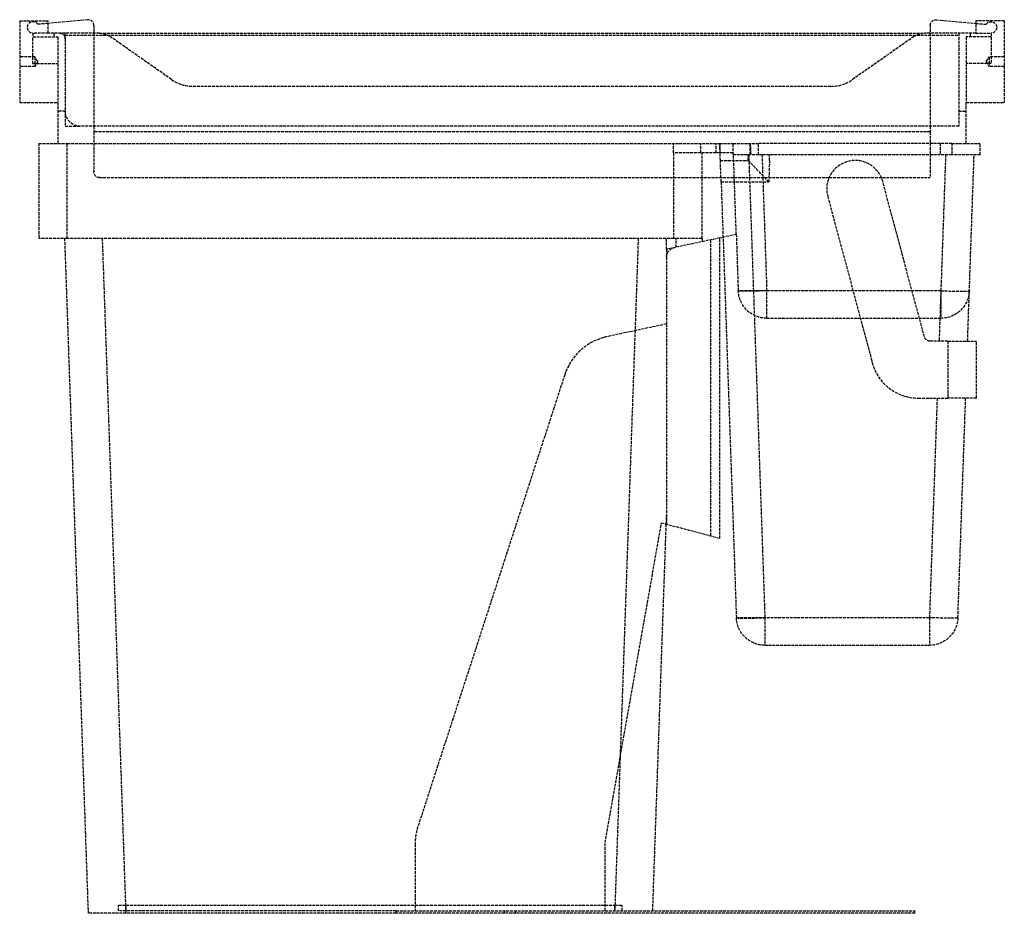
# Model space of a CAD drawing. Header units: millimetres. Extents: x -259 to 259, y 0 to 470.
import ezdxf

# ---------------------------------------------------------------- set-up
doc = ezdxf.new("R2010")
doc.units = ezdxf.units.MM
doc.header["$LTSCALE"] = 10
doc.linetypes.add('ALLCAD_Strich', pattern=[0.2, 0.15, -0.05])
doc.layers.add('BESCH_KONT_sich_schn_ansi_2d', color=40, linetype='Continuous')

msp = doc.modelspace()

# ---------------------------------------------------------------- linework, layer by layer
at = {"layer": 'BESCH_KONT_sich_schn_ansi_2d', "linetype": 'ALLCAD_Strich', "extrusion": (0, 1, -2.22045e-16)}
for p, q in [((-259, 469.5), (-244, 469.5)), ((-259, 469.5), (-259, 426.5)), ((-244, 468.13), (-249.48, 467.63)), ((-223.27, 469.99), (-244, 468.13)), ((-244, 463), (-244, 469.5)), ((-220, 467), (-220, 463)), ((220, 467), (220, 463)), ((223.27, 469.99), (244, 468.13)), ((259, 469.5), (244, 469.5)), ((244, 469.5), (244, 463)), ((244, 468.13), (249.48, 467.63)), ((259, 469.5), (259, 426.5)), ((-244, 463), (-252, 463)), ((-252, 463), (-252, 461)), ((-217.15, 463), (-244, 463)), ((-241, 463), (-241, 461)), ((-235, 460), (-235, 463)), ((-235, 462), (235, 462)), ((-220, 463), (-220, 414)), ((-217.15, 463), (217.15, 463)), ((-179.18, 438.62), (-211.42, 461.19)), ((211.42, 461.19), (179.18, 438.62)), ((244, 463), (217.15, 463)), ((220, 463), (220, 414)), ((235, 463), (235, 414)), ((241, 463), (241, 461)), ((244, 463), (252, 463)), ((252, 463), (252, 461)), ((-252, 461), (-239, 461)), ((-252, 447), (-252, 461)), ((-239, 461), (-239, 426.5)), ((-235, 460), (-235, 422)), ((239, 461), (239, 426.5)), ((252, 461), (239, 461)), ((252, 461), (252, 447)), ((-251, 450.5), (-259, 450.5)), ((-251, 445.5), (-259, 445.5)), ((-252, 447), (-239, 447)), ((-251, 450.5), (-251, 448)), ((-249.5, 448), (-251, 450.5)), ((-251, 448), (-251, 445.5)), ((-249.5, 448), (-251, 445.5)), ((252, 447), (239, 447)), ((249.5, 448), (251, 450.5)), ((249.5, 448), (251, 445.5)), ((251, 450.5), (251, 448)), ((259, 450.5), (251, 450.5)), ((251, 448), (251, 445.5)), ((259, 445.5), (251, 445.5)), ((167.71, 435), (-167.71, 435)), ((-259, 426.5), (-239, 426.5)), ((-239, 426.5), (-239, 405)), ((239, 405), (239, 426.5)), ((239, 426.5), (259, 426.5)), ((-235, 422), (-239, 422)), ((-235, 422), (-235, 414)), ((235, 422), (239, 422)), ((-235, 414), (-227, 414)), ((235, 414), (-227, 414)), ((-220, 414), (-220, 411)), ((-220, 411), (-220, 405)), ((220, 411), (-220, 411)), ((220, 414), (220, 411)), ((220, 411), (220, 405)), ((-248.97, 405), (-248.97, 355)), ((-248.97, 405), (-233.97, 405)), ((-233.97, 405), (109.32, 405)), ((-233.97, 355), (-233.97, 405)), ((-220, 405), (-220, 390)), ((84.97, 400), (84.97, 405)), ((99.41, 400), (99.41, 405)), ((107.45, 400), (107.45, 405)), ((109.32, 405), (109.32, 400)), ((109.32, 405), (116.32, 405)), ((109.63, 396.04), (109.32, 405)), ((116.32, 399), (116.32, 405)), ((116.32, 405), (129.71, 405)), ((125.32, 399), (125.32, 405)), ((129.71, 399), (129.71, 405)), ((231.32, 405), (129.71, 405)), ((220, 405), (220, 387)), ((225.32, 405), (225.32, 399)), ((231.32, 405), (246.32, 405)), ((231.32, 405), (231.32, 399)), ((246.32, 399), (246.32, 405)), ((109.32, 400), (84.97, 400)), ((84.97, 400), (84.97, 355)), ((99.97, 355), (99.97, 400)), ((109.49, 400), (109.32, 400)), ((116.32, 400), (109.49, 400)), ((129.71, 399), (116.32, 399)), ((117.99, 357.09), (116.53, 399)), ((124.32, 396.04), (124.32, 399)), ((124.52, 399), (133.02, 155.48)), ((231.32, 399), (129.71, 399)), ((131.52, 399), (134.02, 327.48)), ((228.12, 399), (224.69, 301)), ((246.32, 399), (231.32, 399)), ((239.69, 301), (243.11, 399)), ((109.63, 396.04), (124.32, 396.04)), ((110.02, 384.75), (109.63, 396.04)), ((-217, 387), (220, 387)), ((110.02, 384.75), (118.03, 155.48)), ((110.02, 384.75), (135.08, 384.75)), ((216.95, 303.22), (195.07, 384.88)), ((166.09, 377.12), (189.56, 289.53)), ((-233.97, 355), (-248.97, 355)), ((-235.4, 355), (-223, 0)), ((84.97, 355), (-233.97, 355)), ((-203.01, 0), (-215.41, 355)), ((66.41, 355), (64.71, 306.48)), ((109.32, 355.25), (81.32, 349.3)), ((81.32, 349.3), (81.32, 355)), ((99.97, 355), (84.97, 355)), ((86.23, 350.34), (86.4, 355)), ((99.97, 355), (99.97, 353.26)), ((104.62, 198.51), (104.62, 354.25)), ((109.32, 355.25), (111.04, 355.62)), ((109.32, 197.25), (109.32, 355.25)), ((117.99, 357.09), (111.04, 355.62)), ((117.99, 357.09), (119.02, 327.48)), ((81.32, 349.3), (81.32, 310.01)), ((225.62, 327.48), (119.02, 327.48)), ((134.02, 313), (134.02, 327.48)), ((225.62, 327.48), (225.62, 313)), ((134.02, 313), (225.62, 313)), ((81.32, 310.01), (50.02, 303.36)), ((64.71, 306.48), (56.87, 81.79)), ((81.32, 310.01), (81.32, 204.75)), ((229.35, 301), (219.85, 301)), ((229.35, 301), (244.35, 301)), ((229.35, 301), (229.35, 271)), ((244.35, 271), (244.35, 301)), ((27.72, 283.28), (-49.53, 45.52)), ((213.71, 271), (229.35, 271)), ((223.65, 271), (219.61, 155.48)), ((244.35, 271), (229.35, 271)), ((234.6, 155.48), (238.64, 271)), ((81.15, 204.8), (81.32, 209.55)), ((49, 37.17), (78.67, 205.46)), ((74.04, 1.25), (81.15, 204.8)), ((78.67, 205.46), (109.32, 197.25)), ((219.61, 155.48), (118.03, 155.48)), ((133.02, 155.48), (133.02, 141)), ((219.61, 155.48), (219.61, 141)), ((133.02, 141), (219.61, 141)), ((56.87, 81.79), (54.06, 1.25)), ((49, 1.25), (49, 37.17)), ((-51, 36.25), (-51, 1.25)), ((-203.01, 0), (-223, 0)), ((-207, 1.25), (-207, 4.25)), ((-203.01, 1.25), (-203.01, 4.25)), ((-203.01, 4.25), (54.06, 4.25)), ((-61, 1.25), (-203.01, 1.25)), ((-61, 0), (-203.01, 0)), ((-61, 1.25), (212, 1.25)), ((-61, 0), (-61, 1.25)), ((212, 0), (-61, 0)), ((-53.51, 0.01), (-53.51, 0.01)), ((-53.51, 0), (-53.51, 0.01)), ((-53.51, 0.01), (-53.51, 0)), ((-53.51, 0.01), (-53.51, 0.01)), ((-53.51, 0.01), (-53.51, 0)), ((-53.51, 0), (-53.51, 0)), ((-53.51, 0), (-53.51, 0)), ((-53.5, 0), (-53.5, 0.01)), ((-53.5, 0), (-53.5, 0.01)), ((-53.5, 0.01), (-53.5, 0.01)), ((-53.5, 0.01), (-53.5, 0)), ((-53.5, 0.01), (-53.5, 0.01)), ((-53.5, 0), (-53.5, 0.01)), ((-53.5, 0.01), (-53.5, 0.01)), ((-53.5, 0.01), (-53.5, 0.01)), ((-53.5, 0), (-53.5, 0)), ((-53.5, 0), (-53.5, 0)), ((-53.5, 0), (-53.5, 0)), ((-53.5, 0), (-53.5, 0)), ((-53.49, 0.01), (-53.49, 0.01)), ((-53.49, 0.01), (-53.49, 0)), ((-53.49, 0.01), (-53.49, 0.01)), ((-53.49, 0.01), (-53.49, 0)), ((-53.49, 0), (-53.49, 0.01)), ((-53.49, 0), (-53.49, 0)), ((-53.49, 0), (-53.49, 0)), ((-4, 0), (-4, 1.25)), ((2, 0), (2, 1.25)), ((54.06, 1.25), (54.06, 4.25)), ((58, 1.25), (58, 4.25)), ((212, 0), (212, 1.25))]:
    msp.add_line(p, q, dxfattribs=at)
at = {"layer": 'BESCH_KONT_sich_schn_ansi_2d', "linetype": 'ALLCAD_Strich'}
for centre, radius, start, end in [((-252, 466), 3, 32.9871, 270), ((-223, 467), 3, 0, 95.1325), ((-167.71, 455), 20, 235, 270), ((167.71, 455), 20, 270, 305), ((180.58, 381), 15, 15, 195), ((56.25, 274.01), 30, 102, 162), ((213.71, 296), 25, 195, 270), ((-21, 36.25), 30, 162, 180), ((-53.51, 0.01), 0.00116, 90, 180), ((-53.51, 0.01), 0.00271, 0, 90), ((-53.51, 0), 0.00116, 180, 270), ((-53.51, 0), 0.00271, 270, 0), ((-53.5, 0.01), 0.00217, 270, 0), ((-53.5, 0.01), 0.00217, 0, 90), ((-53.49, 0.01), 0.00116, 90, 180), ((-53.49, 0.01), 0.00271, 0, 90), ((-53.49, 0), 0.00116, 180, 270), ((-53.49, 0), 0.00271, 270, 0)]:
    msp.add_arc(centre, radius, start, end, dxfattribs=at)
at = {"layer": 'BESCH_KONT_sich_schn_ansi_2d', "linetype": 'ALLCAD_Strich', "extrusion": (0, -2.22045e-16, -1)}
for centre, radius, start, end in [((-223, 467), 3, 0, 95.1325), ((-252, 466), 3, 32.9871, 270), ((238, 460), 3, 90, 180), ((217.15, 453), 10, 90, 125), ((-217.15, 453), 10, 55, 90), ((227, 422), 8, 270, 0), ((217, 390), 3, 270, 0), ((-86.32, 345.25), 5, 360, 78), ((-134.02, 328), 15, 270, 358), ((-225.62, 328), 15, 182, 270), ((-219.85, 304), 3, 270, 345), ((-133.02, 156), 15, 270, 358), ((-219.61, 156), 15, 182, 270), ((53.51, 0.01), 0.00271, 0, 90), ((53.51, 0.01), 0.00116, 90, 180), ((53.51, 0), 0.00271, 270, 0), ((53.51, 0), 0.00116, 180, 270), ((53.49, 0.01), 0.00271, 0, 90), ((53.5, 0.01), 0.00093, 90, 180), ((53.5, 0.01), 0.00093, 180, 270), ((53.49, 0), 0.00271, 270, 0), ((53.49, 0.01), 0.00116, 90, 180), ((53.49, 0), 0.00116, 180, 270)]:
    msp.add_arc(centre, radius, start, end, dxfattribs=at)
for centre, major_axis, start_param, end_param in [((134.02, 328), (14.99, 0.52), 1.572014, 3.141593), ((219.61, 156), (14.99, -0.52), 0, 1.569578)]:
    msp.add_ellipse(centre, major_axis=major_axis, ratio=0.034878, start_param=start_param, end_param=end_param, dxfattribs=at)
at = {"layer": 'BESCH_KONT_sich_schn_ansi_2d', "linetype": 'ALLCAD_Strich'}
for centre, major_axis, start_param, end_param in [((225.62, 328), (-14.99, 0.52), 1.572014, 3.141593), ((133.02, 156), (-14.99, -0.52), 0, 1.569578)]:
    msp.add_ellipse(centre, major_axis=major_axis, ratio=0.034878, start_param=start_param, end_param=end_param, dxfattribs=at)
for points, knots in [([(125.33, 405), (125.37, 404.14), (125.41, 403.28), (125.45, 402.42), (125.5, 401.28), (125.55, 400.14), (125.6, 399)], [-2.101932, -2.101932, -2.101932, -2.101932, -1.8431983, -1.8431983, -1.8431983, -1.5013153, -1.5013153, -1.5013153, -1.5013153]), ([(135.08, 384.75), (135.07, 384.76), (135.07, 384.77), (132.97, 386.93), (130.86, 389.14), (127.24, 392.93), (125.67, 394.59), (124.32, 396.04)], [-1.65063, -1.65063, -1.65063, -1.65063, -1.648226, -1.648226, -0.745624, -0.745624, 0.002404, 0.002404, 0.002404, 0.002404]), ([(-207, 4.25), (-207, 4.25), (-206.98, 4.25), (-206.89, 4.25), (-206.77, 4.25), (-206.63, 4.25), (-206.43, 4.25), (-206.23, 4.25), (-205.96, 4.25), (-205.71, 4.25), (-205.38, 4.25), (-205.09, 4.25), (-204.7, 4.25), (-204.38, 4.25), (-203.97, 4.25), (-203.54, 4.25), (-203.19, 4.25), (-203.01, 4.25)], [-3.926382, -3.926382, -3.926382, -3.926382, -3.795584, -3.664785, -3.599386, -3.468588, -3.403189, -3.272391, -3.206992, -3.076194, -3.010794, -2.879996, -2.814597, -2.683799, -2.6184, -2.487602, -2.356803, -2.356803, -2.356803, -2.356803]), ([(-203.01, 1.25), (-203.19, 1.25), (-203.54, 1.25), (-203.97, 1.25), (-204.38, 1.25), (-204.7, 1.25), (-205.09, 1.25), (-205.38, 1.25), (-205.71, 1.25), (-205.96, 1.25), (-206.23, 1.25), (-206.43, 1.25), (-206.63, 1.25), (-206.77, 1.25), (-206.89, 1.25), (-206.98, 1.25), (-207, 1.25), (-207, 1.25)], [2.356803, 2.356803, 2.356803, 2.356803, 2.487602, 2.6184, 2.683799, 2.814597, 2.879996, 3.010794, 3.076194, 3.206992, 3.272391, 3.403189, 3.468588, 3.599386, 3.664785, 3.795584, 3.926382, 3.926382, 3.926382, 3.926382]), ([(54.06, 4.25), (54.23, 4.25), (54.57, 4.25), (55, 4.25), (55.41, 4.25), (55.73, 4.25), (56.11, 4.25), (56.39, 4.25), (56.73, 4.25), (56.97, 4.25), (57.24, 4.25), (57.43, 4.25), (57.64, 4.25), (57.77, 4.25), (57.89, 4.25), (57.98, 4.25), (58, 4.25), (58, 4.25)], [-3.926382, -3.926382, -3.926382, -3.926382, -3.795584, -3.664785, -3.599386, -3.468588, -3.403189, -3.272391, -3.206992, -3.076194, -3.010794, -2.879996, -2.814597, -2.683799, -2.6184, -2.487602, -2.356803, -2.356803, -2.356803, -2.356803])]:
    msp.add_open_spline(points, degree=3, knots=knots, dxfattribs=at)
for points in [[(116.49, 400), (116.43, 400), (116.38, 400), (116.32, 400)], [(116.53, 399), (116.52, 399.33), (116.5, 399.67), (116.49, 400)], [(135.45, 396.04), (135.48, 397.03), (135.51, 398.01), (135.54, 399)], [(135.45, 396.04), (135.33, 392.28), (135.21, 388.52), (135.08, 384.75)]]:
    msp.add_open_spline(points, degree=3, dxfattribs=at)

doc.saveas('drawing.dxf')
